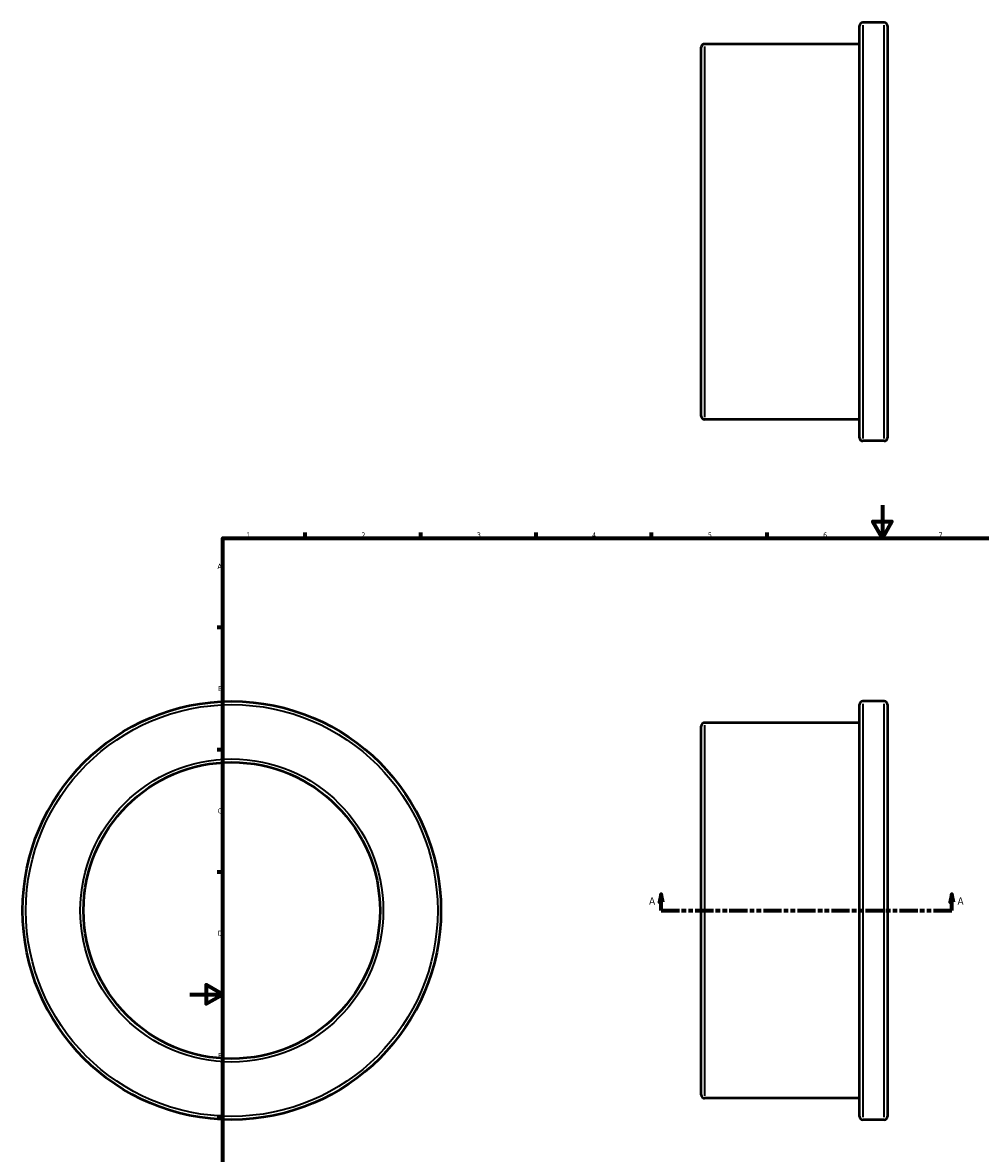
# Model space of a CAD drawing. Header units: millimetres. Extents: x -102 to 909, y -508 to 909.
# Tile 4 of 5: x -102 to 480, y 200 to 887. Entities that reach past the tile are written whole.
import ezdxf

# ---------------------------------------------------------------- set-up
doc = ezdxf.new("R2010")
doc.units = ezdxf.units.MM
doc.linetypes.add('DOUBLE_DASH_CHAIN', pattern=[1.2403, 0.6614, -0.0827, 0.1654, -0.0827, 0.1654, -0.0827])
for name, color, linetype, lineweight in [('Border (ANSI)', 7, 'Continuous', 70), ('Section Line (ANSI)', 7, 'DOUBLE_DASH_CHAIN', 70), ('Visible (ANSI)', 7, 'Continuous', 50), ('Visible Narrow (ANSI)', 7, 'Continuous', 35)]:
    doc.layers.add(name, color=color, linetype=linetype, lineweight=lineweight)
doc.styles.add('Label Text (ANSI)', font='tahoma.ttf')
doc.styles.add('Note Text (ANSI)', font='tahoma.ttf')

# ---------------------------------------------------------------- blocks, each defined once
blk = doc.blocks.new('Borders Default Border')
at = {"layer": 'Border (ANSI)'}
for p, q in [((70.08, 574), (70.08, 577.45)), ((140.17, 574), (140.17, 577.45)), ((210.25, 574), (210.25, 577.45)), ((280.33, 574), (280.33, 577.45)), ((350.42, 574), (350.42, 577.45)), ((490.58, 574), (490.58, 577.45)), ((560.67, 574), (560.67, 577.45)), ((630.75, 574), (630.75, 577.45)), ((700.83, 574), (700.83, 577.45)), ((770.92, 574), (770.92, 577.45)), ((20, 519.75), (16.55, 519.75)), ((821, 519.75), (824.45, 519.75)), ((20, 445.5), (16.55, 445.5)), ((821, 445.5), (824.45, 445.5)), ((20, 371.25), (16.55, 371.25)), ((821, 371.25), (824.45, 371.25)), ((20, 222.75), (16.55, 222.75)), ((821, 222.75), (824.45, 222.75)), ((20, 148.5), (16.55, 148.5)), ((821, 148.5), (824.45, 148.5)), ((20, 74.25), (16.55, 74.25)), ((821, 74.25), (824.45, 74.25)), ((70.08, 20), (70.08, 16.55)), ((140.17, 20), (140.17, 16.55)), ((210.25, 20), (210.25, 16.55)), ((280.33, 20), (280.33, 16.55)), ((350.42, 20), (350.42, 16.55)), ((490.58, 20), (490.58, 16.55)), ((560.67, 20), (560.67, 16.55)), ((630.75, 20), (630.75, 16.55)), ((700.83, 20), (700.83, 16.55)), ((770.92, 20), (770.92, 16.55))]:
    blk.add_line(p, q, dxfattribs=at)
at = {"layer": 'Border (ANSI)', "flags": 128}
for points in [[(420.5, 594), (420.5, 574), (414.73, 584), (426.27, 584), (420.5, 574)], [(20, 20), (20, 574), (821, 574), (821, 20), (20, 20)], [(0, 297), (20, 297), (10, 302.77), (10, 291.23), (20, 297)], [(841, 297), (821, 297), (831, 302.77), (831, 291.23), (821, 297)], [(420.5, 0), (420.5, 20), (414.73, 10), (426.27, 10), (420.5, 20)]]:
    blk.add_lwpolyline(points, dxfattribs=at)
at = {"layer": 'Border (ANSI)', "attachment_point": 7, "style": 'Note Text (ANSI)'}
for s, insert, char_height in [('1', (34.35, 574.4), 3.05), ('2', (104.2, 574.4), 3.05), ('3', (174.26, 574.34), 3.05), ('4', (244.23, 574.4), 3.05), ('5', (314.48, 574.34), 3.05), ('6', (384.49, 574.34), 3.05), ('7', (454.6, 574.4), 3.05), ('8', (524.63, 574.33), 3.05), ('9', (594.7, 574.34), 3.05), ('10', (663.96, 574.34), 3.048), ('11', (734.04, 574.4), 3.048), ('12', (804.13, 574.4), 3.048), ('A', (16.78, 555.35), 3.05), ('A', (821.63, 555.35), 3.05), ('B', (17.15, 481.1), 3.05), ('B', (821.99, 481.1), 3.05), ('C', (16.95, 406.8), 3.05), ('C', (821.8, 406.8), 3.05), ('D', (16.96, 332.6), 3.05), ('D', (821.81, 332.6), 3.05), ('E', (17.21, 258.35), 3.05), ('E', (822.05, 258.35), 3.05), ('F', (17.29, 184.1), 3.05), ('F', (822.14, 184.1), 3.05), ('G', (16.81, 109.79), 3.05), ('G', (821.66, 109.79), 3.05), ('H', (16.97, 35.6), 3.05), ('H', (821.81, 35.6), 3.05), ('2', (104.2, 16.55), 3.05), ('12', (804.13, 16.55), 3.048), ('1', (34.35, 16.55), 3.05), ('3', (174.26, 16.49), 3.05), ('4', (244.23, 16.55), 3.05), ('5', (314.48, 16.49), 3.05), ('6', (384.49, 16.49), 3.05), ('7', (454.6, 16.55), 3.05), ('8', (524.63, 16.48), 3.05), ('9', (594.7, 16.49), 3.05), ('10', (663.96, 16.49), 3.048), ('11', (734.04, 16.55), 3.048)]:
    blk.add_mtext(s, dxfattribs=dict(at, insert=insert, char_height=char_height))
blk = doc.blocks.new('2dTransSection0')
at = {"layer": 'Section Line (ANSI)', "linetype": 'Continuous'}
for p, q in [((286.16, 357.93), (285.16, 352.93)), ((286.16, 352.93), (286.16, 357.93)), ((287.16, 352.93), (286.16, 357.93)), ((462.61, 357.93), (461.61, 352.93)), ((462.61, 352.93), (462.61, 357.93)), ((463.61, 352.93), (462.61, 357.93)), ((285.16, 352.93), (287.16, 352.93)), ((286.16, 347.93), (286.16, 352.93)), ((461.61, 352.93), (463.61, 352.93)), ((462.61, 347.93), (462.61, 352.93)), ((286.16, 347.93), (297.23, 347.93)), ((451.54, 347.93), (462.61, 347.93))]:
    blk.add_line(p, q, dxfattribs=at)
at = {"layer": 'Section Line (ANSI)', "linetype": 'DOUBLE_DASH_CHAIN', "ltscale": 16.667162}
blk.add_line((286.16, 347.93), (462.61, 347.93), dxfattribs=at)
at = {"layer": 'Section Line (ANSI)', "linetype": 'Continuous', "flags": 128}
for points in [[(287.16, 352.93), (286.16, 357.93), (285.16, 352.93), (287.16, 352.93)], [(463.61, 352.93), (462.61, 357.93), (461.61, 352.93), (463.61, 352.93)]]:
    blk.add_lwpolyline(points, dxfattribs=at)
at = {"layer": 'Section Line (ANSI)'}
for points in [[(287.16, 352.93), (286.16, 357.93), (285.16, 352.93), (287.16, 352.93)], [(463.61, 352.93), (462.61, 357.93), (461.61, 352.93), (463.61, 352.93)]]:
    blk.add_solid(points, dxfattribs=at)
at = {"layer": 'Section Line (ANSI)', "char_height": 4.57, "attachment_point": 7, "style": 'Label Text (ANSI)'}
for insert in [(278.8, 351.43), (466.08, 351.43)]:
    blk.add_mtext('A', dxfattribs=dict(at, insert=insert))

msp = doc.modelspace()

# ---------------------------------------------------------------- linework, layer by layer
at = {"layer": 'Visible (ANSI)'}
for p, q in [((421.531, 886.982), (408.531, 886.982)), ((406.531, 634.982), (406.531, 884.982)), ((423.531, 884.982), (423.531, 634.982)), ((310.531, 647.982), (310.531, 871.982)), ((406.531, 873.982), (312.531, 873.982)), ((406.531, 645.982), (312.531, 645.982)), ((421.531, 632.982), (408.531, 632.982)), ((421.531, 474.927), (408.531, 474.927)), ((406.531, 222.927), (406.531, 472.927)), ((423.531, 472.927), (423.531, 222.927)), ((406.531, 461.927), (312.531, 461.927)), ((310.531, 235.927), (310.531, 459.927)), ((406.531, 233.927), (312.531, 233.927)), ((421.531, 220.927), (408.531, 220.927))]:
    msp.add_line(p, q, dxfattribs=at)
for radius in [127, 90]:
    msp.add_circle((25.459, 347.927), radius, dxfattribs=at)
for centre, start, end in [((408.531, 884.982), 90, 180), ((421.531, 884.982), 0, 90), ((312.531, 871.982), 90, 180), ((312.531, 647.982), 180, 270), ((408.531, 634.982), 180, 270), ((421.531, 634.982), 270, 0), ((408.531, 472.927), 90, 180), ((421.531, 472.927), 0, 90), ((312.531, 459.927), 90, 180), ((312.531, 235.927), 180, 270), ((408.531, 222.927), 180, 270), ((421.531, 222.927), 270, 0)]:
    msp.add_arc(centre, 2, start, end, dxfattribs=at)
at = {"layer": 'Visible Narrow (ANSI)'}
for p, q in [((408.531, 885.419), (408.531, 634.546)), ((421.531, 634.546), (421.531, 885.419)), ((312.531, 872.579), (312.531, 647.386)), ((408.531, 473.364), (408.531, 222.491)), ((421.531, 222.491), (421.531, 473.364)), ((312.531, 460.524), (312.531, 235.331))]:
    msp.add_line(p, q, dxfattribs=at)
for radius in [125, 92]:
    msp.add_circle((25.459, 347.927), radius, dxfattribs=at)

# ---------------------------------------------------------------- block references
msp.add_blockref('Borders Default Border', (0, 0))
at = {"layer": 'Section Line (ANSI)'}
msp.add_blockref('2dTransSection0', (0, 0), dxfattribs=at)

doc.saveas('drawing.dxf')
